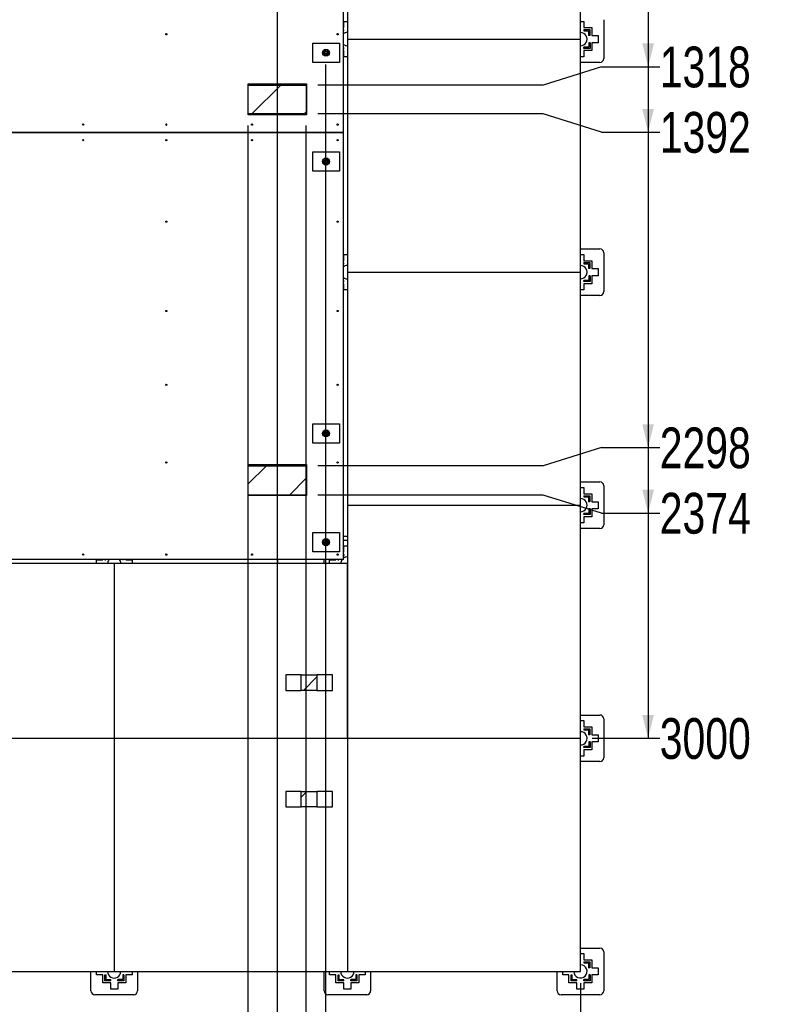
# Model space of a CAD drawing. Header units: millimetres. Extents: x 5 to 589, y 5 to 415.
# Tile 19 of 66: x 336 to 402, y 86 to 171. Entities that reach past the tile are written whole.
import ezdxf

# ---------------------------------------------------------------- set-up
doc = ezdxf.new("R2010")
doc.units = ezdxf.units.MM
doc.layers.add('COTES', color=1, linetype='Continuous')
doc.layers.add('TRAIT-FINS', color=9, linetype='Continuous')
doc.layers.add('TRAIT-FORT', color=4, linetype='Continuous', lineweight=25)
doc.styles.add('SLDTEXTSTYLE0', font='TXT', dxfattribs={"width": 0.75})
doc.dimstyles.new('SLDDIMSTYLE3', dxfattribs={"dimtxt": 3.5, "dimasz": 2, "dimexe": 0, "dimexo": 0.0625, "dimgap": 0.875, "dimtad": 0, "dimtih": 1, "dimtoh": 1, "dimdec": 0, "dimlfac": 30, "dimrnd": 1e-09, "dimzin": 12, "dimdsep": 46, "dimtxsty": 'SLDTEXTSTYLE0', "dimsah": 1, "dimcen": 0.09, "dimadec": 0, "dimazin": 3, "dimtfac": 1, "dimtdec": 0, "dimtofl": 0, "dimtmove": 0, "dimatfit": 3, "dimfxl": 1, "dimfrac": 2, "dimtolj": 1, "dimtzin": 12, "dimarcsym": 0})

# ---------------------------------------------------------------- blocks, each defined once
blk = doc.blocks.new('_D_10')
at = {"layer": 'COTES', "color": 1, "transparency": 16777216}
for p, q in [((389.902, 199.077), (389.902, 166.87)), ((385.902, 166.87), (380.902, 165.301)), ((385.902, 166.87), (390.902, 166.87)), ((380.902, 165.301), (361.559, 165.301))]:
    blk.add_line(p, q, dxfattribs=at)
blk.add_solid([(389.902, 166.87), (390.402, 168.87), (389.402, 168.87)], dxfattribs=at)
at = {"layer": 'COTES', "color": 1, "transparency": 16777216, "insert": (390.902, 168.604), "char_height": 3.5, "attachment_point": 1, "style": 'SLDTEXTSTYLE0'}
blk.add_mtext('1318', dxfattribs=at)
blk = doc.blocks.new('_D_11')
at = {"layer": 'COTES', "color": 1, "transparency": 16777216}
for p, q in [((389.902, 166.87), (389.902, 161.259)), ((380.902, 162.828), (361.559, 162.828)), ((385.902, 161.259), (380.902, 162.828)), ((385.902, 161.259), (390.902, 161.259))]:
    blk.add_line(p, q, dxfattribs=at)
blk.add_solid([(389.902, 161.259), (390.402, 163.259), (389.402, 163.259)], dxfattribs=at)
at = {"layer": 'COTES', "color": 1, "transparency": 16777216, "insert": (390.902, 162.992), "char_height": 3.5, "attachment_point": 1, "style": 'SLDTEXTSTYLE0'}
blk.add_mtext('1392', dxfattribs=at)
blk = doc.blocks.new('_D_12')
at = {"layer": 'COTES', "color": 1, "transparency": 16777216}
for p, q in [((389.902, 161.259), (389.902, 134.187)), ((385.902, 134.187), (380.902, 132.641)), ((385.902, 134.187), (390.902, 134.187)), ((380.902, 132.641), (361.559, 132.641))]:
    blk.add_line(p, q, dxfattribs=at)
blk.add_solid([(389.902, 134.187), (390.402, 136.187), (389.402, 136.187)], dxfattribs=at)
at = {"layer": 'COTES', "color": 1, "transparency": 16777216, "insert": (390.902, 135.921), "char_height": 3.5, "attachment_point": 1, "style": 'SLDTEXTSTYLE0'}
blk.add_mtext('2298', dxfattribs=at)
blk = doc.blocks.new('_D_13')
at = {"layer": 'COTES', "color": 1, "transparency": 16777216}
for p, q in [((389.902, 134.187), (389.902, 128.575)), ((380.902, 130.121), (361.559, 130.121)), ((385.902, 128.575), (380.902, 130.121)), ((385.902, 128.575), (390.902, 128.575))]:
    blk.add_line(p, q, dxfattribs=at)
blk.add_solid([(389.902, 128.575), (390.402, 130.575), (389.402, 130.575)], dxfattribs=at)
at = {"layer": 'COTES', "color": 1, "transparency": 16777216, "insert": (390.902, 130.309), "char_height": 3.5, "attachment_point": 1, "style": 'SLDTEXTSTYLE0'}
blk.add_mtext('2374', dxfattribs=at)
blk = doc.blocks.new('_D_14')
at = {"layer": 'COTES', "color": 1, "transparency": 16777216}
for p, q in [((389.902, 128.575), (389.902, 109.244)), ((385.095, 109.244), (390.902, 109.244))]:
    blk.add_line(p, q, dxfattribs=at)
blk.add_solid([(389.902, 109.244), (390.402, 111.244), (389.402, 111.244)], dxfattribs=at)
at = {"layer": 'COTES', "color": 1, "transparency": 16777216, "insert": (390.902, 110.978), "char_height": 3.5, "attachment_point": 1, "style": 'SLDTEXTSTYLE0'}
blk.add_mtext('3000', dxfattribs=at)
blk = doc.blocks.new('_D_28')
at = {"layer": 'COTES', "color": 1, "transparency": 16777216}
for p, q in [((355.591, 83.688), (355.591, 161.828)), ((350.509, 78.688), (355.591, 83.688)), ((350.509, 78.688), (350.509, 73.688)), ((332.265, 74.688), (350.509, 74.688))]:
    blk.add_line(p, q, dxfattribs=at)
blk.add_solid([(350.509, 74.688), (348.509, 75.188), (348.509, 74.188)], dxfattribs=at)
at = {"layer": 'COTES', "color": 1, "transparency": 16777216, "insert": (348.775, 63.344), "char_height": 3.5, "attachment_point": 1, "rotation": 90, "style": 'SLDTEXTSTYLE0'}
blk.add_mtext('3945', dxfattribs=at)
blk = doc.blocks.new('_D_29')
at = {"layer": 'COTES', "color": 1, "transparency": 16777216}
for p, q in [((358.099, 83.688), (358.099, 196.65)), ((356.12, 78.688), (358.099, 83.688)), ((356.12, 78.688), (356.12, 73.688)), ((350.509, 74.688), (356.12, 74.688))]:
    blk.add_line(p, q, dxfattribs=at)
blk.add_solid([(356.12, 74.688), (354.12, 75.188), (354.12, 74.188)], dxfattribs=at)
at = {"layer": 'COTES', "color": 1, "transparency": 16777216, "insert": (354.387, 63.344), "char_height": 3.5, "attachment_point": 1, "rotation": 90, "style": 'SLDTEXTSTYLE0'}
blk.add_mtext('4020', dxfattribs=at)
blk = doc.blocks.new('_D_30')
at = {"layer": 'COTES', "color": 1, "transparency": 16777216}
for p, q in [((360.559, 83.688), (360.559, 161.828)), ((361.732, 78.688), (360.559, 83.688)), ((361.732, 78.688), (361.732, 73.688)), ((356.12, 74.688), (361.732, 74.688))]:
    blk.add_line(p, q, dxfattribs=at)
blk.add_solid([(361.732, 74.688), (359.732, 75.188), (359.732, 74.188)], dxfattribs=at)
at = {"layer": 'COTES', "color": 1, "transparency": 16777216, "insert": (359.999, 63.344), "char_height": 3.5, "attachment_point": 1, "rotation": 90, "style": 'SLDTEXTSTYLE0'}
blk.add_mtext('4094', dxfattribs=at)
blk = doc.blocks.new('_D_31')
at = {"layer": 'COTES', "color": 1, "transparency": 16777216}
for p, q in [((362.262, 83.688), (362.262, 167.077)), ((367.344, 78.688), (362.262, 83.688)), ((367.344, 78.688), (367.344, 73.688)), ((361.732, 74.688), (367.344, 74.688))]:
    blk.add_line(p, q, dxfattribs=at)
blk.add_solid([(367.344, 74.688), (365.344, 75.188), (365.344, 74.188)], dxfattribs=at)
at = {"layer": 'COTES', "color": 1, "transparency": 16777216, "insert": (365.611, 63.344), "char_height": 3.5, "attachment_point": 1, "rotation": 90, "style": 'SLDTEXTSTYLE0'}
blk.add_mtext('4145', dxfattribs=at)
blk = doc.blocks.new('_D_32')
at = {"layer": 'COTES', "color": 1, "transparency": 16777216}
for p, q in [((384.095, 88.244), (384.095, 73.688)), ((367.344, 74.688), (384.095, 74.688))]:
    blk.add_line(p, q, dxfattribs=at)
blk.add_solid([(384.095, 74.688), (382.095, 75.188), (382.095, 74.188)], dxfattribs=at)
at = {"layer": 'COTES', "color": 1, "transparency": 16777216, "insert": (382.362, 63.344), "char_height": 3.5, "attachment_point": 1, "rotation": 90, "style": 'SLDTEXTSTYLE0'}
blk.add_mtext('4800', dxfattribs=at)

msp = doc.modelspace()

# ---------------------------------------------------------------- hatches: boundary and pattern name
at = {"layer": 'TRAIT-FINS'}
h = msp.add_hatch(dxfattribs=at)
h.set_pattern_fill('ANSI31', color=9, style=0)
h.paths.add_polyline_path([(360.5589, 165.30051), (355.59102, 165.30051), (355.59102, 162.82846), (360.5589, 162.82846)], flags=0)
h = msp.add_hatch(dxfattribs=at)
h.set_pattern_fill('ANSI31', color=9, style=0)
h.paths.add_polyline_path([(360.5589, 132.64087), (355.59102, 132.64087), (355.59102, 130.12128), (360.5589, 130.12128)], flags=0)
h = msp.add_hatch(dxfattribs=at)
h.set_pattern_fill('ANSI31', color=9, style=0)
h.paths.add_polyline_path([(361.47544, 114.69471), (360.14211, 114.69471), (360.14211, 113.36138), (361.47544, 113.36138)], flags=0)
h = msp.add_hatch(dxfattribs=at)
h.set_pattern_fill('ANSI31', color=9, style=0)
h.paths.add_polyline_path([(361.47544, 104.69471), (360.14211, 104.69471), (360.14211, 103.36138), (361.47544, 103.36138)], flags=0)

# ---------------------------------------------------------------- linework, layer by layer
at = {"layer": 'TRAIT-FORT', "color": 4, "linetype": 'Continuous', "lineweight": 25}
for p, q in [((363.76177, 161.244), (363.76177, 208.91067)), ((364.09514, 189.24411), (364.09514, 169.24411)), ((384.09514, 169.24411), (384.09514, 189.24411)), ((363.79014, 170.23245), (363.79014, 170.76578)), ((363.79014, 170.76578), (364.09514, 170.76578)), ((384.09514, 170.76578), (384.40014, 170.76578)), ((384.40014, 170.76578), (384.40014, 170.23245)), ((386.09514, 170.91078), (386.09514, 167.57745)), ((363.76177, 170.23245), (363.79014, 170.23245)), ((363.79014, 170.04498), (363.76177, 170.04498)), ((363.76177, 169.94498), (363.79014, 169.94498)), ((363.79014, 169.94498), (363.79014, 170.04498)), ((384.40014, 170.23245), (385.08348, 170.23245)), ((384.40014, 170.06578), (384.40014, 169.96578)), ((384.40014, 170.06578), (384.89601, 170.06578)), ((384.40014, 169.96578), (384.79601, 169.96578)), ((384.79601, 169.96578), (384.79601, 169.54911)), ((384.89601, 170.06578), (384.89601, 169.54911)), ((385.08348, 170.23245), (385.08348, 169.54911)), ((364.09514, 169.24411), (384.09514, 169.24411)), ((364.09514, 169.24411), (364.09514, 149.24411)), ((384.09514, 149.24411), (384.09514, 169.24411)), ((384.89601, 169.54911), (384.79601, 169.54911)), ((385.08348, 169.54911), (385.61681, 169.54911)), ((385.61681, 169.54911), (385.61681, 168.93911)), ((361.14698, 167.244), (361.14698, 168.91067)), ((361.14698, 168.91067), (363.42843, 168.91067)), ((363.42843, 168.91067), (363.42843, 167.244)), ((363.79014, 168.52245), (363.76177, 168.52245)), ((363.76177, 168.42245), (363.79014, 168.42245)), ((363.79014, 168.25578), (363.76177, 168.25578)), ((363.79014, 168.42245), (363.79014, 168.52245)), ((363.79014, 167.72245), (363.79014, 168.25578)), ((384.81681, 168.54325), (384.40014, 168.54325)), ((384.40014, 168.44325), (384.40014, 168.54325)), ((384.91681, 168.44325), (384.40014, 168.44325)), ((385.08348, 168.25578), (384.40014, 168.25578)), ((384.40014, 168.25578), (384.40014, 167.72245)), ((384.91681, 168.93911), (384.81681, 168.93911)), ((384.81681, 168.93911), (384.81681, 168.54325)), ((384.91681, 168.93911), (384.91681, 168.44325)), ((385.61681, 168.93911), (385.08348, 168.93911)), ((385.08348, 168.93911), (385.08348, 168.25578)), ((364.09514, 167.72245), (363.79014, 167.72245)), ((384.40014, 167.72245), (384.09514, 167.72245)), ((363.42843, 167.244), (361.14698, 167.244)), ((385.76181, 167.24411), (384.09514, 167.24411)), ((355.59102, 162.82846), (355.59102, 165.30051)), ((355.59102, 165.30051), (360.5589, 165.30051)), ((355.5951, 165.41067), (360.5951, 165.41067)), ((355.5951, 165.30051), (355.5951, 165.41067)), ((360.5589, 165.30051), (360.5589, 162.82846)), ((360.5951, 165.41067), (360.5951, 162.744)), ((360.5589, 162.82846), (355.59102, 162.82846)), ((355.5951, 162.744), (355.5951, 162.82846)), ((360.5951, 162.744), (355.5951, 162.744)), ((363.76177, 161.244), (319.0951, 161.244)), ((319.0951, 161.24397), (363.76177, 161.24397)), ((363.76177, 161.24397), (363.76177, 161.244)), ((363.76177, 124.57734), (363.76177, 161.24397)), ((361.14698, 157.91067), (361.14698, 159.57734)), ((361.14698, 159.57734), (363.42843, 159.57734)), ((363.42843, 159.57734), (363.42843, 157.91067)), ((363.42843, 157.91067), (361.14698, 157.91067)), ((384.09514, 151.24411), (385.76181, 151.24411)), ((363.79014, 150.23245), (363.79014, 150.76578)), ((363.79014, 150.76578), (364.09514, 150.76578)), ((384.09514, 150.76578), (384.40014, 150.76578)), ((384.40014, 150.76578), (384.40014, 150.23245)), ((386.09514, 150.91078), (386.09514, 147.57745)), ((363.76177, 150.23245), (363.79014, 150.23245)), ((363.79014, 150.04498), (363.76177, 150.04498)), ((363.76177, 149.94498), (363.79014, 149.94498)), ((363.79014, 149.94498), (363.79014, 150.04498)), ((384.40014, 150.23245), (385.08348, 150.23245)), ((384.40014, 150.06578), (384.40014, 149.96578)), ((384.40014, 150.06578), (384.89601, 150.06578)), ((384.40014, 149.96578), (384.79601, 149.96578)), ((384.79601, 149.96578), (384.79601, 149.54911)), ((384.89601, 149.54911), (384.79601, 149.54911)), ((384.89601, 150.06578), (384.89601, 149.54911)), ((385.08348, 150.23245), (385.08348, 149.54911)), ((385.08348, 149.54911), (385.61681, 149.54911)), ((385.61681, 149.54911), (385.61681, 148.93911)), ((364.09514, 149.24411), (384.09514, 149.24411)), ((364.09514, 149.24411), (364.09514, 129.24411)), ((384.09514, 129.24411), (384.09514, 149.24411)), ((384.91681, 148.93911), (384.81681, 148.93911)), ((384.81681, 148.93911), (384.81681, 148.54325)), ((384.91681, 148.93911), (384.91681, 148.44325)), ((385.61681, 148.93911), (385.08348, 148.93911)), ((385.08348, 148.93911), (385.08348, 148.25578)), ((363.79014, 148.52245), (363.76177, 148.52245)), ((363.76177, 148.42245), (363.79014, 148.42245)), ((363.79014, 148.25578), (363.76177, 148.25578)), ((363.79014, 148.42245), (363.79014, 148.52245)), ((363.79014, 147.72245), (363.79014, 148.25578)), ((384.81681, 148.54325), (384.40014, 148.54325)), ((384.40014, 148.44325), (384.40014, 148.54325)), ((384.91681, 148.44325), (384.40014, 148.44325)), ((385.08348, 148.25578), (384.40014, 148.25578)), ((384.40014, 148.25578), (384.40014, 147.72245)), ((364.09514, 147.72245), (363.79014, 147.72245)), ((384.40014, 147.72245), (384.09514, 147.72245)), ((385.76181, 147.24411), (384.09514, 147.24411)), ((361.14698, 134.57734), (361.14698, 136.244)), ((361.14698, 136.244), (363.42843, 136.244)), ((363.42843, 136.244), (363.42843, 134.57734)), ((363.42843, 134.57734), (361.14698, 134.57734)), ((355.5951, 132.744), (360.5951, 132.744)), ((355.5951, 132.64087), (355.5951, 132.744)), ((360.5951, 132.744), (360.5951, 130.07734)), ((355.59102, 130.12128), (355.59102, 132.64087)), ((355.59102, 132.64087), (360.5589, 132.64087)), ((360.5589, 132.64087), (360.5589, 130.12128)), ((384.09514, 131.24411), (385.76181, 131.24411)), ((360.5589, 130.12128), (355.59102, 130.12128)), ((355.5951, 130.07734), (355.5951, 130.12128)), ((384.09514, 130.76578), (384.40014, 130.76578)), ((384.40014, 130.76578), (384.40014, 130.23245)), ((384.40014, 130.23245), (385.08348, 130.23245)), ((385.08348, 130.23245), (385.08348, 129.54911)), ((386.09514, 130.91078), (386.09514, 127.57745)), ((360.5951, 130.07734), (355.5951, 130.07734)), ((384.40014, 130.06578), (384.89601, 130.06578)), ((384.40014, 130.06578), (384.40014, 129.96578)), ((384.40014, 129.96578), (384.79601, 129.96578)), ((384.79601, 129.96578), (384.79601, 129.54911)), ((384.89601, 129.54911), (384.79601, 129.54911)), ((384.89601, 130.06578), (384.89601, 129.54911)), ((385.08348, 129.54911), (385.61681, 129.54911)), ((385.61681, 129.54911), (385.61681, 128.93911)), ((364.09514, 129.24411), (384.09514, 129.24411)), ((364.09514, 129.24411), (364.09514, 109.24411)), ((384.09514, 109.24411), (384.09514, 129.24411)), ((384.40014, 128.44325), (384.40014, 128.54325)), ((384.81681, 128.54325), (384.40014, 128.54325)), ((384.91681, 128.44325), (384.40014, 128.44325)), ((384.81681, 128.93911), (384.81681, 128.54325)), ((384.91681, 128.93911), (384.81681, 128.93911)), ((384.91681, 128.93911), (384.91681, 128.44325)), ((385.61681, 128.93911), (385.08348, 128.93911)), ((385.08348, 128.93911), (385.08348, 128.25578)), ((384.40014, 127.72245), (384.09514, 127.72245)), ((385.08348, 128.25578), (384.40014, 128.25578)), ((384.40014, 128.25578), (384.40014, 127.72245)), ((361.14698, 125.244), (361.14698, 126.91067)), ((361.14698, 126.91067), (363.42843, 126.91067)), ((363.42843, 126.91067), (363.42843, 125.244)), ((385.76181, 127.24411), (384.09514, 127.24411)), ((363.76177, 126.57734), (364.09514, 126.57734)), ((363.76177, 126.24411), (364.09514, 126.24411)), ((363.42843, 125.244), (361.14698, 125.244)), ((363.76177, 125.23245), (363.79014, 125.23245)), ((363.79014, 125.23245), (363.79014, 125.76578)), ((363.79014, 125.76578), (364.09514, 125.76578)), ((363.76177, 124.57734), (319.0951, 124.57734)), ((344.09514, 124.244), (324.09514, 124.244)), ((342.57348, 124.244), (342.57348, 124.54911)), ((342.57348, 124.54911), (343.10681, 124.54911)), ((343.10681, 124.54911), (343.10681, 124.57734)), ((343.27348, 124.54911), (343.27348, 124.57734)), ((343.27348, 124.54911), (343.37348, 124.54911)), ((343.37348, 124.54911), (343.37348, 124.57734)), ((344.09514, 124.244), (344.09514, 109.24411)), ((364.09514, 124.244), (344.09514, 124.244)), ((344.79601, 124.57734), (344.79601, 124.54911)), ((344.89601, 124.54911), (344.79601, 124.54911)), ((344.89601, 124.57734), (344.89601, 124.54911)), ((345.08348, 124.57734), (345.08348, 124.54911)), ((345.08348, 124.54911), (345.61681, 124.54911)), ((345.61681, 124.54911), (345.61681, 124.244)), ((358.0951, 124.57734), (358.0951, 124.244)), ((362.09514, 124.244), (362.09514, 124.57734)), ((362.57348, 124.244), (362.57348, 124.54911)), ((362.57348, 124.54911), (363.10681, 124.54911)), ((363.10681, 124.54911), (363.10681, 124.57734)), ((363.27348, 124.54911), (363.27348, 124.57734)), ((363.27348, 124.54911), (363.37348, 124.54911)), ((363.37348, 124.54911), (363.37348, 124.57734)), ((363.76177, 125.04498), (363.79014, 125.04498)), ((363.76177, 124.94498), (363.79014, 124.94498)), ((363.79014, 125.04498), (363.79014, 124.94498)), ((364.09514, 109.24411), (364.09514, 124.244)), ((358.80877, 114.69471), (358.80877, 113.36138)), ((360.14211, 114.69471), (358.80877, 114.69471)), ((360.14211, 113.36138), (360.14211, 114.69471)), ((360.14211, 114.69471), (361.47544, 114.69471)), ((362.80877, 114.69471), (361.47544, 114.69471)), ((361.47544, 114.69471), (361.47544, 113.36138)), ((362.80877, 113.36138), (362.80877, 114.69471)), ((358.80877, 113.36138), (360.14211, 113.36138)), ((361.47544, 113.36138), (360.14211, 113.36138)), ((361.47544, 113.36138), (362.80877, 113.36138)), ((384.09514, 111.24411), (385.76181, 111.24411)), ((384.09514, 110.76578), (384.40014, 110.76578)), ((384.40014, 110.76578), (384.40014, 110.23245)), ((386.09514, 110.91078), (386.09514, 107.57745)), ((384.40014, 110.23245), (385.08348, 110.23245)), ((384.40014, 110.06578), (384.40014, 109.96578)), ((384.40014, 110.06578), (384.89601, 110.06578)), ((384.40014, 109.96578), (384.79601, 109.96578)), ((384.79601, 109.96578), (384.79601, 109.54911)), ((384.89601, 110.06578), (384.89601, 109.54911)), ((385.08348, 110.23245), (385.08348, 109.54911)), ((324.09514, 109.24411), (344.09514, 109.24411)), ((344.09514, 109.24411), (364.09514, 109.24411)), ((344.09514, 109.24411), (344.09514, 89.24411)), ((364.09514, 109.24411), (384.09514, 109.24411)), ((364.09514, 109.24411), (364.09514, 89.24411)), ((384.09514, 89.24411), (384.09514, 109.24411)), ((384.89601, 109.54911), (384.79601, 109.54911)), ((385.08348, 109.54911), (385.61681, 109.54911)), ((385.61681, 109.54911), (385.61681, 108.93911)), ((384.40014, 108.44325), (384.40014, 108.54325)), ((384.81681, 108.54325), (384.40014, 108.54325)), ((384.91681, 108.44325), (384.40014, 108.44325)), ((385.08348, 108.25578), (384.40014, 108.25578)), ((384.40014, 108.25578), (384.40014, 107.72245)), ((384.91681, 108.93911), (384.81681, 108.93911)), ((384.81681, 108.93911), (384.81681, 108.54325)), ((384.91681, 108.93911), (384.91681, 108.44325)), ((385.61681, 108.93911), (385.08348, 108.93911)), ((385.08348, 108.93911), (385.08348, 108.25578)), ((384.40014, 107.72245), (384.09514, 107.72245)), ((385.76181, 107.24411), (384.09514, 107.24411)), ((358.80877, 104.69471), (358.80877, 103.36138)), ((360.14211, 104.69471), (358.80877, 104.69471)), ((360.14211, 103.36138), (360.14211, 104.69471)), ((360.14211, 104.69471), (361.47544, 104.69471)), ((362.80877, 104.69471), (361.47544, 104.69471)), ((361.47544, 104.69471), (361.47544, 103.36138)), ((362.80877, 103.36138), (362.80877, 104.69471)), ((358.80877, 103.36138), (360.14211, 103.36138)), ((361.47544, 103.36138), (360.14211, 103.36138)), ((361.47544, 103.36138), (362.80877, 103.36138)), ((384.09514, 91.24411), (385.76181, 91.24411)), ((384.09514, 90.76578), (384.40014, 90.76578)), ((384.40014, 90.76578), (384.40014, 90.23245)), ((386.09514, 90.91078), (386.09514, 87.57745)), ((384.40014, 90.23245), (385.08348, 90.23245)), ((384.40014, 90.06578), (384.40014, 89.96578)), ((384.40014, 90.06578), (384.89601, 90.06578)), ((384.40014, 89.96578), (384.79601, 89.96578)), ((384.79601, 89.96578), (384.79601, 89.54911)), ((384.89601, 90.06578), (384.89601, 89.54911)), ((385.08348, 90.23245), (385.08348, 89.54911)), ((324.09514, 89.24411), (344.09514, 89.24411)), ((342.09514, 87.57745), (342.09514, 89.24411)), ((342.57348, 88.93911), (342.57348, 89.24411)), ((343.10681, 88.93911), (342.57348, 88.93911)), ((343.10681, 88.25578), (343.10681, 88.93911)), ((343.29428, 88.42245), (343.29428, 88.93911)), ((343.29428, 88.93911), (343.39428, 88.93911)), ((343.39428, 88.52245), (343.39428, 88.93911)), ((344.09514, 89.24411), (364.09514, 89.24411)), ((344.91681, 88.93911), (344.81681, 88.93911)), ((344.81681, 88.93911), (344.81681, 88.54325)), ((344.91681, 88.93911), (344.91681, 88.44325)), ((345.61681, 88.93911), (345.08348, 88.93911)), ((345.08348, 88.93911), (345.08348, 88.25578)), ((345.61681, 89.24411), (345.61681, 88.93911)), ((346.09514, 89.24411), (346.09514, 87.57745)), ((362.09514, 87.57745), (362.09514, 89.24411)), ((362.57348, 88.93911), (362.57348, 89.24411)), ((363.10681, 88.93911), (362.57348, 88.93911)), ((363.10681, 88.25578), (363.10681, 88.93911)), ((363.29428, 88.42245), (363.29428, 88.93911)), ((363.29428, 88.93911), (363.39428, 88.93911)), ((363.39428, 88.52245), (363.39428, 88.93911)), ((364.09514, 89.24411), (384.09514, 89.24411)), ((364.91681, 88.93911), (364.81681, 88.93911)), ((364.81681, 88.93911), (364.81681, 88.54325)), ((364.91681, 88.93911), (364.91681, 88.44325)), ((365.61681, 88.93911), (365.08348, 88.93911)), ((365.08348, 88.93911), (365.08348, 88.25578)), ((365.61681, 89.24411), (365.61681, 88.93911)), ((366.09514, 89.24411), (366.09514, 87.57745)), ((382.09514, 87.57745), (382.09514, 89.24411)), ((382.57348, 88.93911), (382.57348, 89.24411)), ((383.10681, 88.93911), (382.57348, 88.93911)), ((383.10681, 88.25578), (383.10681, 88.93911)), ((383.29428, 88.42245), (383.29428, 88.93911)), ((383.29428, 88.93911), (383.39428, 88.93911)), ((383.39428, 88.52245), (383.39428, 88.93911)), ((384.89601, 89.54911), (384.79601, 89.54911)), ((384.81681, 88.93911), (384.81681, 88.54325)), ((384.91681, 88.93911), (384.81681, 88.93911)), ((384.91681, 88.93911), (384.91681, 88.44325)), ((385.08348, 89.54911), (385.61681, 89.54911)), ((385.61681, 88.93911), (385.08348, 88.93911)), ((385.08348, 88.93911), (385.08348, 88.25578)), ((385.61681, 89.54911), (385.61681, 88.93911)), ((343.79014, 88.25578), (343.10681, 88.25578)), ((343.79014, 88.42245), (343.29428, 88.42245)), ((343.79014, 88.52245), (343.39428, 88.52245)), ((343.79014, 88.42245), (343.79014, 88.52245)), ((343.79014, 87.72245), (343.79014, 88.25578)), ((344.81681, 88.54325), (344.40014, 88.54325)), ((344.40014, 88.44325), (344.40014, 88.54325)), ((344.91681, 88.44325), (344.40014, 88.44325)), ((345.08348, 88.25578), (344.40014, 88.25578)), ((344.40014, 88.25578), (344.40014, 87.72245)), ((363.79014, 88.25578), (363.10681, 88.25578)), ((363.79014, 88.42245), (363.29428, 88.42245)), ((363.79014, 88.52245), (363.39428, 88.52245)), ((363.79014, 88.42245), (363.79014, 88.52245)), ((363.79014, 87.72245), (363.79014, 88.25578)), ((364.40014, 88.44325), (364.40014, 88.54325)), ((364.81681, 88.54325), (364.40014, 88.54325)), ((364.91681, 88.44325), (364.40014, 88.44325)), ((365.08348, 88.25578), (364.40014, 88.25578)), ((364.40014, 88.25578), (364.40014, 87.72245)), ((383.79014, 88.25578), (383.10681, 88.25578)), ((383.79014, 88.42245), (383.29428, 88.42245)), ((383.79014, 88.52245), (383.39428, 88.52245)), ((383.79014, 88.42245), (383.79014, 88.52245)), ((383.79014, 87.72245), (383.79014, 88.25578)), ((384.40014, 88.44325), (384.40014, 88.54325)), ((384.81681, 88.54325), (384.40014, 88.54325)), ((384.91681, 88.44325), (384.40014, 88.44325)), ((385.08348, 88.25578), (384.40014, 88.25578)), ((384.40014, 88.25578), (384.40014, 87.72245)), ((345.76181, 87.24411), (342.42848, 87.24411)), ((344.40014, 87.72245), (343.79014, 87.72245)), ((365.76181, 87.24411), (362.42848, 87.24411)), ((364.40014, 87.72245), (363.79014, 87.72245)), ((385.76181, 87.24411), (382.42848, 87.24411)), ((384.40014, 87.72245), (383.79014, 87.72245))]:
    msp.add_line(p, q, dxfattribs=at)
for centre, radius in [((348.56177, 169.66064), 0.05333), ((363.26177, 169.66064), 0.05333), ((362.26177, 168.07734), 0.3), ((362.26177, 168.07734), 0.13333), ((362.26177, 168.07734), 0.1), ((341.42843, 161.91067), 0.05333), ((355.91177, 161.91067), 0.05333), ((363.26177, 161.91064), 0.05333), ((341.42843, 160.57734), 0.05333), ((348.56177, 160.57734), 0.05333), ((355.91177, 160.57734), 0.05333), ((363.26177, 160.57734), 0.05333), ((362.26177, 158.744), 0.3), ((362.26177, 158.744), 0.13333), ((362.26177, 158.744), 0.1), ((348.56177, 153.57734), 0.05333), ((363.26177, 153.57734), 0.05333), ((348.56177, 145.91067), 0.05333), ((363.26177, 145.91067), 0.05333), ((348.56177, 139.57734), 0.05333), ((363.26177, 139.57734), 0.05333), ((362.26177, 135.41067), 0.3), ((362.26177, 135.41067), 0.13333), ((362.26177, 135.41067), 0.1), ((348.56177, 132.91067), 0.05333), ((363.26177, 132.91067), 0.05333), ((362.26177, 126.07734), 0.3), ((362.26177, 126.07734), 0.13333), ((362.26177, 126.07734), 0.1), ((341.42843, 125.01067), 0.05333), ((348.56177, 125.01067), 0.05333), ((355.91177, 125.01067), 0.05333), ((363.26177, 125.01067), 0.05333)]:
    msp.add_circle(centre, radius, dxfattribs=at)
for centre, radius, start, end in [((364.09514, 169.24411), 0.56667, 90.000009, 126.0374546), ((384.09514, 169.24411), 0.56667, 269.999991, 90.000009), ((362.26177, 168.07734), 0.21667, 163.0642103, 223.0642103), ((362.26177, 168.07734), 0.21667, 103.0642103, 163.0642103), ((362.26177, 168.07734), 0.21667, 43.0642103, 103.0642103), ((362.26177, 168.07734), 0.21667, 343.0642103, 43.0642103), ((364.09514, 169.24411), 0.56667, 233.9625454, 269.999991), ((362.26177, 168.07734), 0.21667, 223.0642103, 283.0642103), ((362.26177, 168.07734), 0.21667, 283.0642103, 343.0642103), ((385.76181, 167.57745), 0.33333, 270, 360), ((348.56177, 161.91067), 0.05333, 359.9820951, 180.0179049), ((348.56177, 161.91064), 0.05333, 179.9820951, 0.0179049), ((362.26177, 158.744), 0.21667, 103.0642103, 163.0642103), ((362.26177, 158.744), 0.21667, 43.0642103, 103.0642103), ((362.26177, 158.744), 0.21667, 343.0642103, 43.0642103), ((362.26177, 158.744), 0.21667, 163.0642103, 223.0642103), ((362.26177, 158.744), 0.21667, 223.0642103, 283.0642103), ((362.26177, 158.744), 0.21667, 283.0642103, 343.0642103), ((385.76181, 150.91078), 0.33333, 360, 90), ((364.09514, 149.24411), 0.56667, 90.000009, 126.0374546), ((384.09514, 149.24411), 0.56667, 269.999991, 90.000009), ((364.09514, 149.24411), 0.56667, 233.9625454, 269.999991), ((385.76181, 147.57745), 0.33333, 270, 360), ((362.26177, 135.41067), 0.21667, 163.0642103, 223.0642103), ((362.26177, 135.41067), 0.21667, 103.0642103, 163.0642103), ((362.26177, 135.41067), 0.21667, 223.0642103, 283.0642103), ((362.26177, 135.41067), 0.21667, 43.0642103, 103.0642103), ((362.26177, 135.41067), 0.21667, 283.0642103, 343.0642103), ((362.26177, 135.41067), 0.21667, 343.0642103, 43.0642103), ((385.76181, 130.91078), 0.33333, 360, 90), ((384.09514, 129.24411), 0.56667, 269.999991, 90.000009), ((385.76181, 127.57745), 0.33333, 270, 360), ((362.26177, 126.07734), 0.21667, 163.0642103, 223.0642103), ((362.26177, 126.07734), 0.21667, 103.0642103, 163.0642103), ((362.26177, 126.07734), 0.21667, 223.0642103, 283.0642103), ((362.26177, 126.07734), 0.21667, 43.0642103, 103.0642103), ((362.26177, 126.07734), 0.21667, 283.0642103, 343.0642103), ((362.26177, 126.07734), 0.21667, 343.0642103, 43.0642103), ((344.09514, 124.24411), 0.56667, 143.982128, 180), ((344.09514, 124.24411), 0.56667, 359.9886716, 36.017872), ((364.09514, 124.24411), 0.56667, 143.982128, 180), ((364.09514, 124.24411), 0.56667, 90.000009, 126.0374546), ((385.76181, 110.91078), 0.33333, 360, 90), ((384.09514, 109.24411), 0.56667, 269.999991, 90.000009), ((385.76181, 107.57745), 0.33333, 270, 360), ((385.76181, 90.91078), 0.33333, 360, 90), ((384.09514, 89.24411), 0.56667, 180, 90.000009), ((344.09514, 89.24411), 0.56667, 180, 0.0000065), ((364.09514, 89.24411), 0.56667, 180, 0.0000065), ((342.42848, 87.57745), 0.33333, 180, 270), ((345.76181, 87.57745), 0.33333, 270, 360), ((362.42848, 87.57745), 0.33333, 180, 270), ((365.76181, 87.57745), 0.33333, 270, 360), ((382.42848, 87.57745), 0.33333, 180, 270), ((385.76181, 87.57745), 0.33333, 270, 360)]:
    msp.add_arc(centre, radius, start, end, dxfattribs=at)
for points, knots in [([(362.01806, 168.02078), (362.02305, 168.03717), (362.03319, 168.0705), (362.04578, 168.11182), (362.05297, 168.13544), (362.0545, 168.14045)], [0, 0, 0, 0, 0.43238347, 0.87955055, 1, 1, 1, 1]), ([(362.0545, 168.14045), (362.06091, 168.16151), (362.07363, 168.20328), (362.0852, 168.24127), (362.09094, 168.26012)], [0, 0, 0, 0, 0.5039974, 1, 1, 1, 1]), ([(362.21279, 168.28839), (362.18606, 168.28219), (362.14357, 168.27233), (362.10518, 168.26342), (362.09094, 168.26012)], [0, 0, 0, 0, 0.62900715, 1, 1, 1, 1]), ([(362.33464, 168.31667), (362.32542, 168.31453), (362.28907, 168.3061), (362.24681, 168.29629), (362.21476, 168.28885), (362.21279, 168.28839)], [0, 0, 0, 0, 0.2417679, 0.9532842, 1, 1, 1, 1]), ([(362.42006, 168.22528), (362.40503, 168.24136), (362.37521, 168.27326), (362.3481, 168.30228), (362.33464, 168.31667)], [0, 0, 0, 0, 0.5039974, 1, 1, 1, 1]), ([(362.50548, 168.13389), (362.49378, 168.1464), (362.46999, 168.17186), (362.4405, 168.20342), (362.42364, 168.22145), (362.42006, 168.22528)], [0, 0, 0, 0, 0.43238347, 0.87955055, 1, 1, 1, 1]), ([(362.01806, 168.02078), (362.02975, 168.00827), (362.05354, 167.98282), (362.08304, 167.95126), (362.09989, 167.93322), (362.10347, 167.92939)], [0, 0, 0, 0, 0.43238347, 0.87955055, 1, 1, 1, 1]), ([(362.10347, 167.92939), (362.1185, 167.91331), (362.14832, 167.88141), (362.17544, 167.85239), (362.18889, 167.838)], [0, 0, 0, 0, 0.5039974, 1, 1, 1, 1]), ([(362.31074, 167.86628), (362.28401, 167.86008), (362.24152, 167.85021), (362.20313, 167.84131), (362.18889, 167.838)], [0, 0, 0, 0, 0.62900715, 1, 1, 1, 1]), ([(362.4326, 167.89455), (362.42338, 167.89241), (362.38702, 167.88398), (362.34477, 167.87417), (362.31272, 167.86674), (362.31074, 167.86628)], [0, 0, 0, 0, 0.2417679, 0.9532842, 1, 1, 1, 1]), ([(362.46904, 168.01422), (362.46262, 167.99317), (362.4499, 167.95139), (362.43834, 167.9134), (362.4326, 167.89455)], [0, 0, 0, 0, 0.5039974, 1, 1, 1, 1]), ([(362.50548, 168.13389), (362.50049, 168.1175), (362.49034, 168.08417), (362.47775, 168.04285), (362.47056, 168.01923), (362.46904, 168.01422)], [0, 0, 0, 0, 0.43238347, 0.87955055, 1, 1, 1, 1]), ([(362.0545, 158.80712), (362.06091, 158.82817), (362.07363, 158.86995), (362.0852, 158.90794), (362.09094, 158.92679)], [0, 0, 0, 0, 0.5039974, 1, 1, 1, 1]), ([(362.21279, 158.95506), (362.18606, 158.94886), (362.14357, 158.939), (362.10518, 158.93009), (362.09094, 158.92679)], [0, 0, 0, 0, 0.62900715, 1, 1, 1, 1]), ([(362.33464, 158.98334), (362.32542, 158.9812), (362.28907, 158.97276), (362.24681, 158.96296), (362.21476, 158.95552), (362.21279, 158.95506)], [0, 0, 0, 0, 0.2417679, 0.9532842, 1, 1, 1, 1]), ([(362.42006, 158.89195), (362.40503, 158.90803), (362.37521, 158.93993), (362.3481, 158.96895), (362.33464, 158.98334)], [0, 0, 0, 0, 0.5039974, 1, 1, 1, 1]), ([(362.50548, 158.80056), (362.49378, 158.81307), (362.46999, 158.83852), (362.4405, 158.87008), (362.42364, 158.88812), (362.42006, 158.89195)], [0, 0, 0, 0, 0.43238347, 0.87955055, 1, 1, 1, 1]), ([(362.01806, 158.68745), (362.02305, 158.70384), (362.03319, 158.73717), (362.04578, 158.77849), (362.05297, 158.80211), (362.0545, 158.80712)], [0, 0, 0, 0, 0.43238347, 0.87955055, 1, 1, 1, 1]), ([(362.01806, 158.68745), (362.02975, 158.67494), (362.05354, 158.64948), (362.08304, 158.61792), (362.09989, 158.59989), (362.10347, 158.59606)], [0, 0, 0, 0, 0.43238347, 0.87955055, 1, 1, 1, 1]), ([(362.10347, 158.59606), (362.1185, 158.57998), (362.14832, 158.54808), (362.17544, 158.51906), (362.18889, 158.50467)], [0, 0, 0, 0, 0.5039974, 1, 1, 1, 1]), ([(362.31074, 158.53294), (362.28401, 158.52674), (362.24152, 158.51688), (362.20313, 158.50797), (362.18889, 158.50467)], [0, 0, 0, 0, 0.62900715, 1, 1, 1, 1]), ([(362.4326, 158.56122), (362.42338, 158.55908), (362.38702, 158.55064), (362.34477, 158.54084), (362.31272, 158.5334), (362.31074, 158.53294)], [0, 0, 0, 0, 0.2417679, 0.9532842, 1, 1, 1, 1]), ([(362.46904, 158.68089), (362.46262, 158.65983), (362.4499, 158.61806), (362.43834, 158.58007), (362.4326, 158.56122)], [0, 0, 0, 0, 0.5039974, 1, 1, 1, 1]), ([(362.50548, 158.80056), (362.50049, 158.78417), (362.49034, 158.75084), (362.47775, 158.70952), (362.47056, 158.6859), (362.46904, 158.68089)], [0, 0, 0, 0, 0.43238347, 0.87955055, 1, 1, 1, 1]), ([(362.01806, 135.35412), (362.02305, 135.3705), (362.03319, 135.40383), (362.04578, 135.44515), (362.05297, 135.46877), (362.0545, 135.47378)], [0, 0, 0, 0, 0.43238347, 0.87955055, 1, 1, 1, 1]), ([(362.01806, 135.35412), (362.02975, 135.3416), (362.05354, 135.31615), (362.08304, 135.28459), (362.09989, 135.26655), (362.10347, 135.26273)], [0, 0, 0, 0, 0.43238347, 0.87955055, 1, 1, 1, 1]), ([(362.0545, 135.47378), (362.06091, 135.49484), (362.07363, 135.53661), (362.0852, 135.57461), (362.09094, 135.59345)], [0, 0, 0, 0, 0.5039974, 1, 1, 1, 1]), ([(362.21279, 135.62173), (362.18606, 135.61553), (362.14357, 135.60567), (362.10518, 135.59676), (362.09094, 135.59345)], [0, 0, 0, 0, 0.62900715, 1, 1, 1, 1]), ([(362.10347, 135.26273), (362.1185, 135.24665), (362.14832, 135.21474), (362.17544, 135.18573), (362.18889, 135.17133)], [0, 0, 0, 0, 0.5039974, 1, 1, 1, 1]), ([(362.31074, 135.19961), (362.28401, 135.19341), (362.24152, 135.18355), (362.20313, 135.17464), (362.18889, 135.17133)], [0, 0, 0, 0, 0.62900715, 1, 1, 1, 1]), ([(362.33464, 135.65), (362.32542, 135.64787), (362.28907, 135.63943), (362.24681, 135.62962), (362.21476, 135.62219), (362.21279, 135.62173)], [0, 0, 0, 0, 0.2417679, 0.9532842, 1, 1, 1, 1]), ([(362.4326, 135.22789), (362.42338, 135.22575), (362.38702, 135.21731), (362.34477, 135.20751), (362.31272, 135.20007), (362.31074, 135.19961)], [0, 0, 0, 0, 0.2417679, 0.9532842, 1, 1, 1, 1]), ([(362.42006, 135.55861), (362.40503, 135.57469), (362.37521, 135.6066), (362.3481, 135.63561), (362.33464, 135.65)], [0, 0, 0, 0, 0.5039974, 1, 1, 1, 1]), ([(362.50548, 135.46722), (362.49378, 135.47974), (362.46999, 135.50519), (362.4405, 135.53675), (362.42364, 135.55479), (362.42006, 135.55861)], [0, 0, 0, 0, 0.43238347, 0.87955055, 1, 1, 1, 1]), ([(362.46904, 135.34755), (362.46262, 135.3265), (362.4499, 135.28473), (362.43834, 135.24673), (362.4326, 135.22789)], [0, 0, 0, 0, 0.5039974, 1, 1, 1, 1]), ([(362.50548, 135.46722), (362.50049, 135.45084), (362.49034, 135.41751), (362.47775, 135.37618), (362.47056, 135.35257), (362.46904, 135.34755)], [0, 0, 0, 0, 0.43238347, 0.87955055, 1, 1, 1, 1]), ([(362.01806, 126.02078), (362.02305, 126.03717), (362.03319, 126.0705), (362.04578, 126.11182), (362.05297, 126.13544), (362.0545, 126.14045)], [0, 0, 0, 0, 0.43238347, 0.87955055, 1, 1, 1, 1]), ([(362.01806, 126.02078), (362.02975, 126.00827), (362.05354, 125.98282), (362.08304, 125.95126), (362.09989, 125.93322), (362.10347, 125.92939)], [0, 0, 0, 0, 0.43238347, 0.87955055, 1, 1, 1, 1]), ([(362.0545, 126.14045), (362.06091, 126.16151), (362.07363, 126.20328), (362.0852, 126.24127), (362.09094, 126.26012)], [0, 0, 0, 0, 0.5039974, 1, 1, 1, 1]), ([(362.21279, 126.28839), (362.18606, 126.28219), (362.14357, 126.27233), (362.10518, 126.26342), (362.09094, 126.26012)], [0, 0, 0, 0, 0.62900715, 1, 1, 1, 1]), ([(362.10347, 125.92939), (362.1185, 125.91331), (362.14832, 125.88141), (362.17544, 125.85239), (362.18889, 125.838)], [0, 0, 0, 0, 0.5039974, 1, 1, 1, 1]), ([(362.33464, 126.31667), (362.32542, 126.31453), (362.28907, 126.3061), (362.24681, 126.29629), (362.21476, 126.28885), (362.21279, 126.28839)], [0, 0, 0, 0, 0.2417679, 0.9532842, 1, 1, 1, 1]), ([(362.4326, 125.89455), (362.42338, 125.89241), (362.38702, 125.88398), (362.34477, 125.87417), (362.31272, 125.86674), (362.31074, 125.86628)], [0, 0, 0, 0, 0.2417679, 0.9532842, 1, 1, 1, 1]), ([(362.42006, 126.22528), (362.40503, 126.24136), (362.37521, 126.27326), (362.3481, 126.30228), (362.33464, 126.31667)], [0, 0, 0, 0, 0.5039974, 1, 1, 1, 1]), ([(362.50548, 126.13389), (362.49378, 126.1464), (362.46999, 126.17186), (362.4405, 126.20342), (362.42364, 126.22145), (362.42006, 126.22528)], [0, 0, 0, 0, 0.43238347, 0.87955055, 1, 1, 1, 1]), ([(362.46904, 126.01422), (362.46262, 125.99317), (362.4499, 125.95139), (362.43834, 125.9134), (362.4326, 125.89455)], [0, 0, 0, 0, 0.5039974, 1, 1, 1, 1]), ([(362.50548, 126.13389), (362.50049, 126.1175), (362.49034, 126.08417), (362.47775, 126.04285), (362.47056, 126.01923), (362.46904, 126.01422)], [0, 0, 0, 0, 0.43238347, 0.87955055, 1, 1, 1, 1]), ([(362.31074, 125.86628), (362.28401, 125.86008), (362.24152, 125.85021), (362.20313, 125.84131), (362.18889, 125.838)], [0, 0, 0, 0, 0.62900715, 1, 1, 1, 1])]:
    msp.add_open_spline(points, degree=3, knots=knots, dxfattribs=at)

# ---------------------------------------------------------------- dimensions: what is measured, and where the dimension line sits
at = {"layer": 'COTES', "color": 1}
for feature_location, offset, dtype, origin, picture, middle in [((360.5589, 165.30051), (30.34297, 1.56988), 0, (384.09514, 209.24411), '_D_10', (396.07409, 166.87039)), ((360.5589, 162.82846), (30.34297, -1.56988), 0, (384.09514, 209.24411), '_D_11', (396.07409, 161.25858)), ((360.5589, 132.64087), (30.34297, 1.54611), 0, (384.09514, 209.24411), '_D_12', (396.07409, 134.18698)), ((360.5589, 130.12128), (30.34297, -1.54611), 0, (384.09514, 209.24411), '_D_13', (396.07409, 128.57517)), ((384.09514, 109.24411), (6.80673, 0), 0, (384.09514, 209.24411), '_D_14', (396.07409, 109.24411)), ((358.09917, 197.64955), (-1.97868, -123.96123), 1, (224.09514, 89.24411), '_D_29', (356.12049, 68.5161)), ((362.26177, 168.07734), (5.08235, -94.38901), 1, (224.09514, 89.24411), '_D_31', (367.34411, 68.5161)), ((355.59102, 162.82846), (-5.08235, -89.14014), 1, (224.09514, 89.24411), '_D_28', (350.50868, 68.5161)), ((360.5589, 162.82846), (1.1734, -89.14014), 1, (224.09514, 89.24411), '_D_30', (361.7323, 68.5161)), ((384.09514, 89.24411), (0, -15.55579), 1, (224.09514, 89.24411), '_D_32', (384.09514, 68.5161))]:
    dim = msp.add_ordinate_dim(feature_location=feature_location, offset=offset, dtype=dtype, origin=origin, dimstyle='SLDDIMSTYLE3', dxfattribs=at)
    dim.commit()
    dim.dimension.update_dxf_attribs({"geometry": picture, "text_midpoint": middle})

doc.saveas('drawing.dxf')
